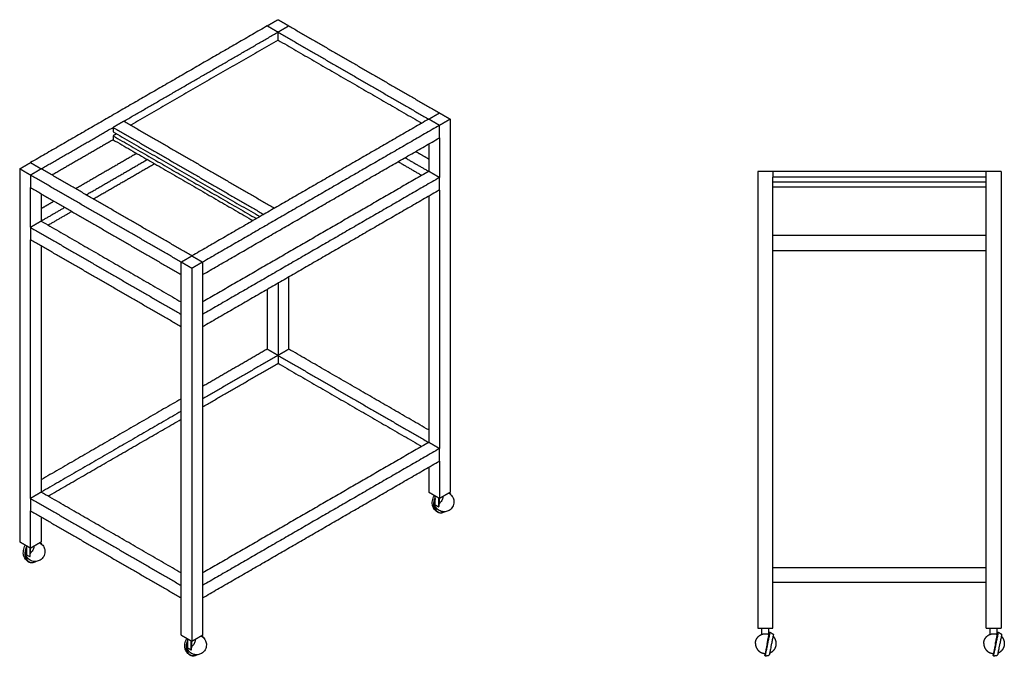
# Model space of a CAD drawing. Header units: millimetres. Extents: x -1914 to 1915, y -524 to 524.
# Tile 1 of 2: x -1914 to -297, y -521 to 524. Entities that reach past the tile are written whole.
import ezdxf

# ---------------------------------------------------------------- set-up
doc = ezdxf.new("R2010")
doc.units = ezdxf.units.MM
doc.layers.add('Make2D$Visible$Courbes', color=7, linetype='Continuous', true_color=0x000000)

msp = doc.modelspace()

# ---------------------------------------------------------------- linework, layer by layer
at = {"layer": 'Make2D$Visible$Courbes', "color": 18, "lineweight": -3, "true_color": 0x000000}
for points in [[(-1903.5, -339.6), (-1903.5, -354.3), (-1900.7, -356), (-1897.9, -357.6)], [(-1897.9, -342.9), (-1897.9, -357.6), (-1897.5, -357.4)]]:
    msp.add_lwpolyline(points, dxfattribs=at)
for points, degree in [([(-1507.9, 513.8), (-1499.1, 518.9), (-1490.2, 524)], 2), ([(-1490.2, 524), (-1481.4, 518.9), (-1472.5, 513.8)], 2), ([(-1507.9, 513.8), (-1702.4, 401.5), (-1896.8, 289.3)], 2), ([(-1743.4, 357.4), (-1616.8, 430.5), (-1490.2, 503.6)], 2), ([(-1490.2, 503.6), (-1499.1, 508.7), (-1507.9, 513.8)], 2), ([(-1472.5, 513.8), (-1481.4, 508.7), (-1490.2, 503.6)], 2), ([(-1490.2, 503.6), (-1366.5, 432.1), (-1242.7, 360.7)], 2), ([(-1490.2, 490.5), (-1490.2, 497.1), (-1490.2, 503.6)], 2), ([(-1472.5, 513.8), (-1348.8, 442.4), (-1225.1, 370.9)], 2), ([(-1490.2, 490.5), (-1611.1, 420.7), (-1732.1, 350.9)], 2), ([(-1490.2, 490.5), (-1372.1, 422.3), (-1254.1, 354.2)], 2), ([(-1743.4, 357.4), (-1752.2, 352.3), (-1761, 347.2)], 2), ([(-1743.4, 357.4), (-1619.6, 286), (-1495.9, 214.5)], 2), ([(-1242.7, 360.7), (-1437.2, 248.4), (-1631.6, 136.2)], 2), ([(-1242.7, 360.7), (-1233.9, 365.8), (-1225.1, 370.9)], 2), ([(-1225.1, 350.5), (-1233.9, 355.6), (-1242.7, 360.7)], 2), ([(-1225.1, 370.9), (-1216.2, 365.8), (-1207.4, 360.7)], 2), ([(-1207.4, 360.7), (-1216.2, 355.6), (-1225.1, 350.5)], 2), ([(-1207.4, 360.7), (-1207.4, 54.5), (-1207.4, -251.7)], 2), ([(-1879.1, 279.1), (-1820.1, 313.1), (-1761, 347.2)], 2), ([(-1761, 347.2), (-1637.3, 275.8), (-1513.6, 204.3)], 2), ([(-1761, 347.2), (-1761, 343.6), (-1761, 339.9)], 2), ([(-1761, 339.9), (-1640.5, 270.3), (-1519.9, 200.7)], 2), ([(-1225.1, 350.5), (-1419.5, 238.2), (-1614, 126)], 2), ([(-1225.1, 330.1), (-1225.1, 340.3), (-1225.1, 350.5)], 2), ([(-1761, 326.8), (-1811.2, 297.8), (-1861.5, 268.8)], 2), ([(-1755.4, 336.6), (-1758.2, 335), (-1761, 333.3)], 2), ([(-1761, 333.3), (-1643.3, 265.4), (-1525.6, 197.4)], 2), ([(-1761, 333.3), (-1761, 330.1), (-1761, 326.8)], 2), ([(-1761, 326.8), (-1646.1, 260.5), (-1531.2, 194.1)], 2), ([(-1614, 105.5), (-1419.5, 217.8), (-1225.1, 330.1)], 2), ([(-1225.1, 330.1), (-1225.1, 297.4), (-1225.1, 264.8)], 2), ([(-1264, 307.6), (-1253.3, 301.5), (-1242.7, 295.4)], 2), ([(-1242.7, 319.9), (-1242.7, 297.4), (-1242.7, 275)], 2), ([(-1722.2, 304.4), (-1772.4, 275.4), (-1822.6, 246.4)], 2), ([(-1704.5, 294.2), (-1754.7, 265.2), (-1804.9, 236.2)], 2), ([(-1281.6, 297.4), (-1262.2, 286.2), (-1242.7, 275)], 2), ([(-1914.5, 279.1), (-1905.6, 284.2), (-1896.8, 289.3)], 2), ([(-1914.5, 279.1), (-1914.5, -27.1), (-1914.5, -333.3)], 2), ([(-1896.8, 268.8), (-1905.6, 273.9), (-1914.5, 279.1)], 2), ([(-1896.8, 289.3), (-1888, 284.2), (-1879.1, 279.1)], 2), ([(-1879.1, 279.1), (-1888, 273.9), (-1896.8, 268.8)], 2), ([(-1631.6, 136.2), (-1755.4, 207.6), (-1879.1, 279.1)], 2), ([(-1793.6, 229.7), (-1743.4, 258.6), (-1693.2, 287.6)], 2), ([(-1242.7, 275), (-1428.4, 167.8), (-1614, 60.6)], 2), ([(-1292.9, 290.9), (-1273.5, 279.7), (-1254.1, 268.4)], 2), ([(-1225.1, 264.8), (-1233.9, 269.9), (-1242.7, 275)], 2), ([(-1649.3, 126), (-1773.1, 197.4), (-1896.8, 268.8)], 2), ([(-1896.8, 268.8), (-1896.8, 258.6), (-1896.8, 248.4)], 2), ([(-1225.1, 264.8), (-1419.5, 152.5), (-1614, 40.2)], 2), ([(-1225.1, 244.4), (-1225.1, 254.6), (-1225.1, 264.8)], 2), ([(-677.3, 274.7), (-689.8, 274.7), (-702.3, 274.7)], 2), ([(-702.3, 274.7), (-702.3, -100.3), (-702.3, -475.3)], 2), ([(-677.3, 274.7), (-677.3, 270.2), (-677.3, 265.7)], 2), ([(-327.3, 274.7), (-502.3, 274.7), (-677.3, 274.7)], 2), ([(-327.3, 265.7), (-502.3, 265.7), (-677.3, 265.7)], 2), ([(-677.3, -475.3), (-677.3, -104.8), (-677.3, 265.7)], 2), ([(-327.3, 265.7), (-327.3, 270.2), (-327.3, 274.7)], 2), ([(-302.3, 274.7), (-314.8, 274.7), (-327.3, 274.7)], 2), ([(-327.3, -375.3), (-327.3, -54.8), (-327.3, 265.7)], 2), ([(-302.3, 274.7), (-302.3, -100.3), (-302.3, -475.3)], 2), ([(-1896.8, 248.4), (-1773.1, 177), (-1649.3, 105.5)], 2), ([(-1896.8, 183.1), (-1896.8, 215.8), (-1896.8, 248.4)], 2), ([(-1225.1, 244.4), (-1419.5, 132.1), (-1614, 19.8)], 2), ([(-1225.1, 244.3), (-1225.1, 32.1), (-1225.1, -180.2)], 2), ([(-677.3, 257.7), (-502.3, 257.7), (-327.3, 257.7)], 2), ([(-677.3, 249.7), (-502.3, 249.7), (-327.3, 249.7)], 2), ([(-1879.1, 238.2), (-1879.1, 215.8), (-1879.1, 193.3)], 2), ([(-1242.7, 234.1), (-1242.7, 32.1), (-1242.7, -170)], 2), ([(-1857.9, 226), (-1868.5, 219.9), (-1879.1, 213.7)], 2), ([(-1840.2, 215.8), (-1859.7, 204.5), (-1879.1, 193.3)], 2), ([(-1867.8, 186.8), (-1848.4, 198), (-1828.9, 209.2)], 2), ([(-1822.6, 205.6), (-1822.6, 205.6), (-1822.6, 205.6)], 2), ([(-1879.1, 193.3), (-1888, 188.2), (-1896.8, 183.1)], 2), ([(-1896.8, 183.1), (-1773.1, 111.7), (-1649.3, 40.2)], 2), ([(-1896.8, 183.1), (-1896.8, 172.9), (-1896.8, 162.7)], 2), ([(-1879.1, 193.3), (-1764.2, 127), (-1649.3, 60.6)], 2), ([(-1649.3, 19.8), (-1773.1, 91.3), (-1896.8, 162.7)], 2), ([(-1896.8, -261.9), (-1896.8, -49.6), (-1896.8, 162.7)], 2), ([(-327.3, 169.7), (-502.3, 169.7), (-677.3, 169.7)], 2), ([(-1879.1, 152.5), (-1879.1, -49.6), (-1879.1, -251.7)], 2), ([(-1649.3, 126), (-1640.5, 131.1), (-1631.6, 136.2)], 2), ([(-1631.6, 136.2), (-1622.8, 131.1), (-1614, 126)], 2), ([(-327.3, 144.7), (-502.3, 144.7), (-677.3, 144.7)], 2), ([(-1649.3, -486.4), (-1649.3, -180.2), (-1649.3, 126)], 2), ([(-1631.6, 115.8), (-1640.5, 120.9), (-1649.3, 126)], 2), ([(-1614, 126), (-1622.8, 120.9), (-1631.6, 115.8)], 2), ([(-1631.6, 115.8), (-1631.6, -190.4), (-1631.6, -496.6)], 2), ([(-1614, 126), (-1614, -139.4), (-1614, -404.8)], 2), ([(-1472.5, -16.9), (-1472.5, 42.3), (-1472.5, 101.5)], 2), ([(-1507.9, 81.1), (-1507.9, 32.1), (-1507.9, -16.9)], 2), ([(-1490.2, 91.3), (-1490.2, 32.1), (-1490.2, -27.1)], 2), ([(-1507.9, -16.9), (-1560.9, -47.5), (-1614, -78.2)], 2), ([(-1490.2, -27.1), (-1552.1, -62.9), (-1614, -98.6)], 2), ([(-1490.2, -27.1), (-1499.1, -22), (-1507.9, -16.9)], 2), ([(-1472.5, -16.9), (-1481.4, -22), (-1490.2, -27.1)], 2), ([(-1490.2, -27.1), (-1366.5, -98.6), (-1242.7, -170)], 2), ([(-1490.2, -27.1), (-1490.2, -33.7), (-1490.2, -40.2)], 2), ([(-1242.7, -149.6), (-1357.6, -83.3), (-1472.5, -16.9)], 2), ([(-1614, -111.6), (-1552.1, -75.9), (-1490.2, -40.2)], 2), ([(-1490.2, -40.2), (-1372.1, -108.4), (-1254.1, -176.6)], 2), ([(-1649.3, -98.6), (-1764.2, -164.9), (-1879.1, -231.3)], 2), ([(-1649.3, -119), (-1764.2, -185.3), (-1879.1, -251.7)], 2), ([(-1867.8, -258.2), (-1758.6, -195.1), (-1649.3, -132.1)], 2), ([(-1242.7, -170), (-1428.4, -277.2), (-1614, -384.4)], 2), ([(-1225.1, -180.2), (-1233.9, -175.1), (-1242.7, -170)], 2), ([(-1225.1, -180.2), (-1419.5, -292.5), (-1614, -404.8)], 2), ([(-1225.1, -200.6), (-1225.1, -190.4), (-1225.1, -180.2)], 2), ([(-1614, -425.2), (-1419.5, -312.9), (-1225.1, -200.6)], 2), ([(-1225.1, -200.6), (-1225.1, -231.3), (-1225.1, -261.9)], 2), ([(-1242.7, -210.8), (-1242.7, -231.3), (-1242.7, -251.7)], 2), ([(-1879.1, -251.7), (-1888, -256.8), (-1896.8, -261.9)], 2), ([(-1649.3, -384.4), (-1764.2, -318), (-1879.1, -251.7)], 2), ([(-1242.7, -251.7), (-1233.9, -256.8), (-1225.1, -261.9)], 2), ([(-1231.8, -272.7), (-1231.8, -265.3), (-1231.8, -258)], 2), ([(-1225.1, -261.9), (-1216.2, -256.8), (-1207.4, -251.7)], 2), ([(-1219.6, -258.7), (-1219.6, -259.6), (-1219.6, -260.5)], 2), ([(-1208.4, -252.2), (-1208, -252.7), (-1207.7, -253.3), (-1207.4, -253.8)], 3), ([(-1207.4, -253.8), (-1207.2, -254.4), (-1206.9, -254.9), (-1206.7, -255.5)], 3), ([(-1896.8, -261.9), (-1896.8, -272.1), (-1896.8, -282.3)], 2), ([(-1896.8, -261.9), (-1773.1, -333.3), (-1649.3, -404.8)], 2), ([(-1231.8, -272.7), (-1230.4, -273.5), (-1228.9, -274.3)], 2), ([(-1228.9, -274.3), (-1227.5, -275.1), (-1226.1, -276)], 2), ([(-1226.1, -276), (-1226.1, -268.6), (-1226.1, -261.3)], 2), ([(-1224.9, -270.3), (-1224.9, -266), (-1224.9, -261.8)], 2), ([(-1896.8, -282.3), (-1773.1, -353.7), (-1649.3, -425.2)], 2), ([(-1896.8, -343.5), (-1896.8, -312.9), (-1896.8, -282.3)], 2), ([(-1226.1, -276), (-1225.9, -275.9), (-1225.8, -275.8)], 2), ([(-1879.1, -292.5), (-1879.1, -312.9), (-1879.1, -333.3)], 2), ([(-1914.5, -333.3), (-1905.6, -338.4), (-1896.8, -343.5)], 2), ([(-1896.8, -343.5), (-1888, -338.4), (-1879.1, -333.3)], 2), ([(-1880.1, -333.9), (-1879.8, -334.4), (-1879.5, -334.9), (-1879.2, -335.5)], 3), ([(-1879.2, -335.5), (-1878.9, -336), (-1878.7, -336.6), (-1878.5, -337.2)], 3), ([(-1903.5, -341.7), (-1903.5, -341.7), (-1903.5, -341.7), (-1903.5, -341.7)], 3), ([(-1896.7, -351.9), (-1896.7, -347.7), (-1896.7, -343.4)], 2), ([(-1891.3, -340.4), (-1891.3, -341.2), (-1891.3, -342.1)], 2), ([(-677.3, -375.3), (-502.3, -375.3), (-327.3, -375.3)], 2), ([(-327.3, -400.3), (-327.3, -387.8), (-327.3, -375.3)], 2), ([(-327.3, -400.3), (-502.3, -400.3), (-677.3, -400.3)], 2), ([(-327.3, -475.3), (-327.3, -437.8), (-327.3, -400.3)], 2), ([(-1614, -404.8), (-1614, -415), (-1614, -425.2)], 2), ([(-1614, -425.2), (-1614, -455.8), (-1614, -486.4)], 2), ([(-702.3, -475.3), (-689.8, -475.3), (-677.3, -475.3)], 2), ([(-695.3, -485), (-695.3, -480.2), (-695.3, -475.3)], 2), ([(-684.3, -475.3), (-684.3, -480.2), (-684.3, -485)], 2), ([(-327.3, -475.3), (-314.8, -475.3), (-302.3, -475.3)], 2), ([(-320.3, -485), (-320.3, -480.2), (-320.3, -475.3)], 2), ([(-309.3, -475.3), (-309.3, -480.2), (-309.3, -485)], 2), ([(-1649.3, -486.4), (-1640.5, -491.5), (-1631.6, -496.6)], 2), ([(-1638.4, -507.4), (-1638.4, -500.1), (-1638.4, -492.7)], 2), ([(-1632.7, -510.7), (-1632.7, -503.4), (-1632.7, -496)], 2), ([(-1631.6, -496.6), (-1622.8, -491.5), (-1614, -486.4)], 2), ([(-1631.5, -505), (-1631.5, -500.8), (-1631.5, -496.5)], 2), ([(-1626.1, -493.4), (-1626.1, -494.3), (-1626.1, -495.2)], 2), ([(-1626.1, -495.2), (-1626.1, -495.2), (-1626.1, -495.2), (-1626.1, -495.2)], 3), ([(-1615, -487), (-1614.6, -487.5), (-1614.3, -488), (-1614, -488.6)], 3), ([(-1614, -488.6), (-1613.8, -489.1), (-1613.5, -489.7), (-1613.3, -490.2)], 3), ([(-1638.4, -507.4), (-1636.9, -508.3), (-1635.5, -509.1)], 2), ([(-1635.5, -509.1), (-1634.1, -509.9), (-1632.7, -510.7)], 2), ([(-1632.7, -510.7), (-1632.5, -510.6), (-1632.4, -510.5)], 2)]:
    msp.add_open_spline(points, degree=degree, dxfattribs=at)
for points, knots in [([(-1234.9, -277.4), (-1235.7, -276), (-1236.3, -274.3), (-1236.6, -272.5), (-1236.8, -271), (-1236.9, -269.4), (-1236.8, -267.9), (-1236.6, -265.1), (-1235.9, -262.2), (-1234.7, -259.5), (-1234.3, -258.7), (-1233.9, -257.8), (-1233.4, -257)], [9.855013, 9.855013, 9.855013, 9.855013, 16.233686, 16.233686, 16.233686, 21.214473, 21.214473, 21.214473, 29.990534, 29.990534, 29.990534, 32.837988, 32.837988, 32.837988, 32.837988]), ([(-1210.1, -253.2), (-1209.8, -253.3), (-1209.6, -253.5), (-1209.3, -253.6), (-1207.1, -254.9), (-1205.3, -256.7), (-1203.9, -258.8), (-1203.3, -259.6), (-1202.9, -260.4), (-1202.5, -261.3), (-1201.7, -263.3), (-1201.2, -265.5), (-1201.2, -267.7)], [33.506977, 33.506977, 33.506977, 33.506977, 34.346825, 34.346825, 34.346825, 42.01618, 42.01618, 42.01618, 44.872586, 44.872586, 44.872586, 51.481629, 51.481629, 51.481629, 51.481629]), ([(-1225.7, -281.7), (-1227.9, -280.4), (-1229.7, -278.7), (-1231.1, -276.5), (-1231.7, -275.8), (-1232.1, -274.9), (-1232.5, -274), (-1232.9, -273.2), (-1233.2, -272.2), (-1233.4, -271.3)], [85.92016, 85.92016, 85.92016, 85.92016, 94.427578, 94.427578, 94.427578, 97.283985, 97.283985, 97.283985, 100.171224, 100.171224, 100.171224, 100.171224]), ([(-1201.2, -267.7), (-1201.2, -270.6), (-1202, -273.4), (-1203.4, -275.8), (-1204.8, -278.3), (-1206.9, -280.3), (-1209.3, -281.8), (-1211.2, -282.9), (-1213.3, -283.6), (-1215.5, -283.8), (-1216.5, -283.9), (-1217.4, -284), (-1218.4, -283.9), (-1220.9, -283.8), (-1223.4, -283), (-1225.6, -281.8), (-1225.6, -281.8), (-1225.6, -281.7), (-1225.7, -281.7)], [51.481629, 51.481629, 51.481629, 51.481629, 60.08764, 60.08764, 60.08764, 68.693651, 68.693651, 68.693651, 75.302693, 75.302693, 75.302693, 78.1591, 78.1591, 78.1591, 85.828454, 85.828454, 85.828454, 85.92016, 85.92016, 85.92016, 85.92016]), ([(-1219.6, -260.5), (-1219.6, -261.2), (-1219.7, -262), (-1220.3, -263.8), (-1220.7, -264.7), (-1221.7, -266.4), (-1222.4, -267.4), (-1223.7, -269), (-1224.3, -269.6), (-1224.9, -270.3)], [-11.900251, -11.900251, -11.900251, -11.900251, -9.34514, -9.34514, -6.476013, -6.476013, -2.956626, -2.956626, 0, 0, 0, 0]), ([(-1228.4, -284.5), (-1230.7, -282.9), (-1232.7, -281), (-1234.2, -278.6), (-1234.4, -278.3), (-1234.7, -277.9), (-1234.9, -277.5)], [43.357322, 43.357322, 43.357322, 43.357322, 51.712221, 51.712221, 51.712221, 53.040863, 53.040863, 53.040863, 53.040863]), ([(-1226.3, -285.5), (-1226.5, -285.4), (-1226.7, -285.3), (-1227.3, -285.1), (-1227.5, -284.9), (-1227.8, -284.8), (-1228, -284.7), (-1228.2, -284.6), (-1228.4, -284.5)], [0, 0, 0, 0, 1.093368, 1.093368, 2.414804, 2.414804, 2.414804, 3.369497, 3.369497, 3.369497, 3.369497]), ([(-1216.4, -283.9), (-1216.6, -284), (-1216.8, -284.1), (-1216.9, -284.2), (-1220.1, -286), (-1223.3, -286.5), (-1226.3, -285.5)], [30.781241, 30.781241, 30.781241, 30.781241, 31.481292, 31.481292, 31.481292, 44.754583, 44.754583, 44.754583, 44.754583]), ([(-1906.7, -359.1), (-1907.5, -357.7), (-1908, -356), (-1908.3, -354.1), (-1908.6, -352.7), (-1908.6, -351.1), (-1908.5, -349.5), (-1908.3, -346.7), (-1907.6, -343.8), (-1906.5, -341.2), (-1906.1, -340.3), (-1905.7, -339.5), (-1905.2, -338.7)], [24.926288, 24.926288, 24.926288, 24.926288, 31.304961, 31.304961, 31.304961, 36.285747, 36.285747, 36.285747, 45.061809, 45.061809, 45.061809, 47.909961, 47.909961, 47.909961, 47.909961]), ([(-1881.8, -334.9), (-1881.6, -335), (-1881.3, -335.1), (-1881.1, -335.3), (-1878.9, -336.5), (-1877, -338.3), (-1875.6, -340.4), (-1875.1, -341.2), (-1874.6, -342.1), (-1874.3, -343), (-1873.4, -345), (-1873, -347.1), (-1873, -349.3)], [33.508762, 33.508762, 33.508762, 33.508762, 34.346825, 34.346825, 34.346825, 42.01618, 42.01618, 42.01618, 44.872586, 44.872586, 44.872586, 51.481629, 51.481629, 51.481629, 51.481629]), ([(-1897.4, -363.4), (-1899.6, -362.1), (-1901.5, -360.3), (-1902.9, -358.2), (-1903.4, -357.4), (-1903.9, -356.6), (-1904.2, -355.7), (-1904.6, -354.8), (-1904.9, -353.9), (-1905.1, -353)], [85.92016, 85.92016, 85.92016, 85.92016, 94.427578, 94.427578, 94.427578, 97.283985, 97.283985, 97.283985, 100.171224, 100.171224, 100.171224, 100.171224]), ([(-1873, -349.3), (-1873, -352.2), (-1873.7, -355), (-1875.1, -357.5), (-1876.6, -359.9), (-1878.6, -362), (-1881.1, -363.4), (-1883, -364.5), (-1885.1, -365.2), (-1887.3, -365.5), (-1888.2, -365.6), (-1889.2, -365.6), (-1890.1, -365.6), (-1892.7, -365.4), (-1895.1, -364.7), (-1897.3, -363.4), (-1897.4, -363.4), (-1897.4, -363.4), (-1897.4, -363.4)], [51.481629, 51.481629, 51.481629, 51.481629, 60.08764, 60.08764, 60.08764, 68.693651, 68.693651, 68.693651, 75.302693, 75.302693, 75.302693, 78.1591, 78.1591, 78.1591, 85.828454, 85.828454, 85.828454, 85.92016, 85.92016, 85.92016, 85.92016]), ([(-1891.3, -342.1), (-1891.3, -342.9), (-1891.5, -343.7), (-1892, -345.4), (-1892.5, -346.3), (-1893.5, -348.1), (-1894.2, -349), (-1895.4, -350.6), (-1896, -351.3), (-1896.7, -351.9)], [12.803193, 12.803193, 12.803193, 12.803193, 15.358304, 15.358304, 18.227432, 18.227432, 21.746818, 21.746818, 24.703444, 24.703444, 24.703444, 24.703444]), ([(-1900.1, -366.1), (-1902.4, -364.6), (-1904.4, -362.6), (-1905.9, -360.3), (-1906.2, -359.9), (-1906.4, -359.5), (-1906.7, -359.1)], [15.242746, 15.242746, 15.242746, 15.242746, 23.597645, 23.597645, 23.597645, 24.926288, 24.926288, 24.926288, 24.926288]), ([(-1898, -367.1), (-1898.3, -367.1), (-1898.5, -367), (-1899, -366.7), (-1899.3, -366.6), (-1899.6, -366.4), (-1899.8, -366.3), (-1899.9, -366.2), (-1900.1, -366.1)], [44.754583, 44.754583, 44.754583, 44.754583, 45.847951, 45.847951, 47.169387, 47.169387, 47.169387, 48.131714, 48.131714, 48.131714, 48.131714]), ([(-1888.2, -365.6), (-1888.4, -365.7), (-1888.5, -365.8), (-1888.7, -365.9), (-1891.8, -367.7), (-1895.1, -368.1), (-1898, -367.1)], [30.781771, 30.781771, 30.781771, 30.781771, 31.481292, 31.481292, 31.481292, 44.754583, 44.754583, 44.754583, 44.754583]), ([(-1641.5, -512.2), (-1642.3, -510.7), (-1642.9, -509.1), (-1643.2, -507.2), (-1643.4, -505.7), (-1643.5, -504.2), (-1643.4, -502.6), (-1643.2, -499.8), (-1642.5, -496.9), (-1641.3, -494.3), (-1640.9, -493.4), (-1640.5, -492.6), (-1640, -491.8)], [9.855013, 9.855013, 9.855013, 9.855013, 16.233686, 16.233686, 16.233686, 21.214473, 21.214473, 21.214473, 29.990534, 29.990534, 29.990534, 32.838464, 32.838464, 32.838464, 32.838464]), ([(-1626.1, -495.2), (-1626.1, -496), (-1626.3, -496.8), (-1626.9, -498.5), (-1627.3, -499.4), (-1628.3, -501.2), (-1629, -502.1), (-1630.3, -503.7), (-1630.9, -504.4), (-1631.5, -505)], [-11.900251, -11.900251, -11.900251, -11.900251, -9.34514, -9.34514, -6.476013, -6.476013, -2.956626, -2.956626, 0, 0, 0, 0]), ([(-1616.7, -488), (-1616.4, -488.1), (-1616.2, -488.2), (-1615.9, -488.4), (-1613.7, -489.6), (-1611.8, -491.4), (-1610.4, -493.5), (-1609.9, -494.3), (-1609.5, -495.2), (-1609.1, -496.1), (-1608.2, -498.1), (-1607.8, -500.2), (-1607.8, -502.4)], [33.50845, 33.50845, 33.50845, 33.50845, 34.346825, 34.346825, 34.346825, 42.01618, 42.01618, 42.01618, 44.872586, 44.872586, 44.872586, 51.481629, 51.481629, 51.481629, 51.481629]), ([(-1635, -519.2), (-1637.3, -517.7), (-1639.3, -515.7), (-1640.8, -513.4), (-1641, -513), (-1641.3, -512.6), (-1641.5, -512.2)], [43.357322, 43.357322, 43.357322, 43.357322, 51.712221, 51.712221, 51.712221, 53.040863, 53.040863, 53.040863, 53.040863]), ([(-1632.2, -516.5), (-1634.5, -515.2), (-1636.3, -513.4), (-1637.7, -511.3), (-1638.2, -510.5), (-1638.7, -509.7), (-1639.1, -508.8), (-1639.4, -507.9), (-1639.7, -507), (-1640, -506.1)], [85.92016, 85.92016, 85.92016, 85.92016, 94.427578, 94.427578, 94.427578, 97.283985, 97.283985, 97.283985, 100.171224, 100.171224, 100.171224, 100.171224]), ([(-1607.8, -502.4), (-1607.8, -505.3), (-1608.5, -508.1), (-1610, -510.6), (-1611.4, -513), (-1613.4, -515.1), (-1615.9, -516.5), (-1617.8, -517.6), (-1619.9, -518.3), (-1622.1, -518.6), (-1623, -518.7), (-1624, -518.7), (-1625, -518.7), (-1627.5, -518.5), (-1630, -517.8), (-1632.2, -516.5), (-1632.2, -516.5), (-1632.2, -516.5), (-1632.2, -516.5)], [51.481629, 51.481629, 51.481629, 51.481629, 60.08764, 60.08764, 60.08764, 68.693651, 68.693651, 68.693651, 75.302693, 75.302693, 75.302693, 78.1591, 78.1591, 78.1591, 85.828454, 85.828454, 85.828454, 85.92016, 85.92016, 85.92016, 85.92016]), ([(-1632.8, -520.2), (-1633.1, -520.1), (-1633.3, -520.1), (-1633.8, -519.8), (-1634.1, -519.7), (-1634.4, -519.5), (-1634.6, -519.4), (-1634.8, -519.3), (-1635, -519.2)], [0, 0, 0, 0, 1.093368, 1.093368, 2.414804, 2.414804, 2.414804, 3.368837, 3.368837, 3.368837, 3.368837]), ([(-1623, -518.7), (-1623.2, -518.8), (-1623.4, -518.9), (-1623.5, -519), (-1626.6, -520.8), (-1629.9, -521.2), (-1632.8, -520.2)], [30.781771, 30.781771, 30.781771, 30.781771, 31.481292, 31.481292, 31.481292, 44.754583, 44.754583, 44.754583, 44.754583])]:
    msp.add_open_spline(points, degree=3, knots=knots, dxfattribs=at)
for points, weights in [([(-1207.1, -255.2), (-1207.7, -253.6), (-1208.6, -252.4)], [0.917591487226, 0.891249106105, 0.875742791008]), ([(-1234, -274.2), (-1234.8, -267.3), (-1231.8, -260.3)], [1, 0.908269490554, 0.950577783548]), ([(-1225.8, -275.8), (-1225.8, -273.2), (-1224.9, -270.3)], [1, 0.98036140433, 1]), ([(-1878.8, -336.9), (-1879.5, -335.3), (-1880.4, -334)], [0.917591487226, 0.89125728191, 0.875752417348]), ([(-1903.5, -342), (-1906.6, -349), (-1905.7, -355.9)], [0.950577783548, 0.908269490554, 1]), ([(-1897.5, -357.4), (-1897.5, -354.8), (-1896.7, -351.9)], [1, 0.98036140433, 1]), ([(-686.8, -500.9), (-683, -482.1), (-683, -482.1)], [1, 0.707106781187, 1]), ([(-682.3, -481.8), (-682.3, -481.8), (-686.1, -500.3)], [1, 0.720111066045, 1]), ([(-683, -482.1), (-682.9, -481.6), (-682.4, -481.7)], [1, 0.707106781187, 1]), ([(-682.4, -481.7), (-682.4, -481.7), (-682.3, -481.8)], [1, 0.963876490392, 0.9366634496]), ([(-682.3, -481.8), (-679.2, -483), (-676.7, -485.2)], [0.889391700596, 0.860187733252, 0.854781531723]), ([(-311.8, -500.9), (-308, -482.1), (-308, -482.1)], [1, 0.707106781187, 1]), ([(-307.3, -481.8), (-307.3, -481.8), (-311.1, -500.3)], [1, 0.720111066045, 1]), ([(-308, -482.1), (-307.9, -481.6), (-307.4, -481.7)], [1, 0.707106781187, 1]), ([(-307.4, -481.7), (-307.4, -481.7), (-307.3, -481.8)], [1, 0.963876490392, 0.9366634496]), ([(-307.3, -481.8), (-304.2, -483), (-301.7, -485.2)], [0.889391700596, 0.860187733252, 0.854781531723]), ([(-1640.5, -509), (-1641.4, -502.1), (-1638.4, -495.1)], [1, 0.908269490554, 0.950577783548]), ([(-1613.7, -489.9), (-1614.3, -488.4), (-1615.2, -487.1)], [0.917591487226, 0.891249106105, 0.875742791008]), ([(-676.9, -488.4), (-675.3, -490.2), (-674.2, -492.4)], [0.853863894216, 0.85613185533, 0.874965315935]), ([(-301.9, -488.4), (-300.3, -490.2), (-299.2, -492.4)], [0.853863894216, 0.85613185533, 0.874965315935]), ([(-1632.4, -510.5), (-1632.4, -507.9), (-1631.5, -505)], [1, 0.98036140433, 1]), ([(-681.8, -515.9), (-682.2, -516.1), (-682.6, -516.3)], [0.874965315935, 0.878383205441, 0.882346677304]), ([(-306.8, -515.9), (-307.2, -516.1), (-307.6, -516.3)], [0.874965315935, 0.878383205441, 0.882346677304]), ([(-690.2, -520.3), (-690.7, -520.2), (-690.6, -519.7)], [1, 0.707106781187, 1]), ([(-690.2, -520.3), (-690.2, -520.3), (-690.2, -520.3)], [1, 0.963876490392, 0.9366634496]), ([(-315.2, -520.3), (-315.7, -520.2), (-315.6, -519.7)], [1, 0.707106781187, 1]), ([(-315.2, -520.3), (-315.2, -520.3), (-315.2, -520.3)], [1, 0.963876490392, 0.9366634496])]:
    msp.add_rational_spline(points, weights, degree=2, dxfattribs=at)
for points, weights, degree, knots in [([(-1228.4, -284.4), (-1232.8, -281.6), (-1233.9, -274.9), (-1233.9, -274.6), (-1234, -274.2)], [0.999865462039, 0.932829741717, 1, 0.999827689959, 1], 2, [108.394755, 108.394755, 108.394755, 122.892457, 122.892457, 123.622967, 123.622967, 123.622967]), ([(-1231.8, -262.4), (-1234.1, -268.8), (-1233.1, -274.8), (-1230.4, -291.6), (-1216.9, -283.9)], [0.855872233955, 0.871981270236, 1, 0.708233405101, 0.997755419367], 2, [-13.170673, -13.170673, -13.170673, 0, 0, 30.01719, 30.01719, 30.01719]), ([(-1903.5, -344.1), (-1905.8, -350.5), (-1904.9, -356.5), (-1902.2, -373.3), (-1888.7, -365.6)], [0.855871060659, 0.871976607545, 1, 0.708228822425, 0.997764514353], 2, [-13.171153, -13.171153, -13.171153, 0, 0, 30.017662, 30.017662, 30.017662]), ([(-1905.7, -355.9), (-1905.7, -356.2), (-1905.6, -356.5), (-1904.5, -363.2), (-1900.1, -366.1)], [1, 0.999827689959, 1, 0.932762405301, 1], 2, [0, 0, 0, 0.730509, 0.730509, 15.242746, 15.242746, 15.242746]), ([(-705.9, -498.4), (-705.6, -496.3), (-704.9, -494.3), (-703.6, -491.2), (-701.2, -488.8), (-698.9, -486.5), (-695.7, -485.2), (-692.9, -484.1), (-689.8, -484.1), (-686.7, -484.1), (-683.8, -485.2), (-683.7, -485.3), (-683.6, -485.3)], [0.955252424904, 0.914572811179, 0.890165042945, 0.853553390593, 0.853553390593, 0.853553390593, 0.890165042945, 0.926776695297, 1, 0.926776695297, 0.890165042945, 0.889296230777, 0.88844803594], 2, [2.066389, 2.066389, 2.066389, 6.199166, 6.199166, 12.930136, 12.930136, 19.661107, 19.661107, 25.860273, 25.860273, 32.059439, 32.059439, 32.219168, 32.219168, 32.219168]), ([(-676.7, -485.2), (-676.7, -485.2), (-676.6, -485.3), (-676.5, -485.4), (-676.6, -485.6)], [0.870082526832, 0.853553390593, 0.853553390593, 0.853553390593, 1], 2, [0.2750551, 0.2750551, 0.2750551, 0.4142136, 0.4142136, 0.8284271, 0.8284271, 0.8284271]), ([(-330.8, -497.9), (-330.5, -496.1), (-329.9, -494.3), (-328.6, -491.2), (-326.2, -488.8), (-323.9, -486.5), (-320.7, -485.2), (-317.9, -484.1), (-314.8, -484.1), (-311.7, -484.1), (-308.8, -485.2), (-308.7, -485.3), (-308.6, -485.3)], [0.945336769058, 0.91152184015, 0.890165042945, 0.853553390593, 0.853553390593, 0.853553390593, 0.890165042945, 0.926776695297, 1, 0.926776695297, 0.890165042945, 0.889296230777, 0.88844803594], 2, [2.582986, 2.582986, 2.582986, 6.199166, 6.199166, 12.930136, 12.930136, 19.661107, 19.661107, 25.860273, 25.860273, 32.059439, 32.059439, 32.219168, 32.219168, 32.219168]), ([(-301.7, -485.2), (-301.7, -485.2), (-301.6, -485.3), (-301.5, -485.4), (-301.6, -485.6)], [0.870082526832, 0.853553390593, 0.853553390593, 0.853553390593, 1], 2, [0.2750551, 0.2750551, 0.2750551, 0.4142136, 0.4142136, 0.8284271, 0.8284271, 0.8284271]), ([(-1638.4, -497.2), (-1640.6, -503.6), (-1639.7, -509.6), (-1637, -526.4), (-1623.5, -518.7)], [0.855873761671, 0.871987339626, 1, 0.708233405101, 0.997755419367], 2, [-13.170049, -13.170049, -13.170049, 0, 0, 30.01719, 30.01719, 30.01719]), ([(-706, -500.3), (-706, -500.2), (-706, -500), (-706, -499.8), (-706, -499.4), (-705.9, -498.9), (-705.9, -498.4)], [0.988050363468, 0.988050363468, 0.988050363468, 0.988050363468, 0.976354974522, 0.965422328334, 0.955252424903], 3, [-0.481657, -0.481657, -0.481657, -0.481657, 0, 0, 0, 1.479447, 1.479447, 1.479447, 1.479447]), ([(-706, -500.3), (-706, -503.4), (-704.9, -506.3), (-703.6, -509.4), (-701.2, -511.8), (-698.9, -514.2), (-695.7, -515.4), (-693, -516.5), (-690, -516.6)], [1, 0.926776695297, 0.890165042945, 0.853553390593, 0.853553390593, 0.853553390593, 0.890165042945, 0.925229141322, 0.99387519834], 2, [0, 0, 0, 6.199166, 6.199166, 12.930136, 12.930136, 19.661107, 19.661107, 25.598238, 25.598238, 25.598238]), ([(-686.8, -500.9), (-688.4, -508.7), (-689.5, -514.2), (-690.6, -519.7), (-690.6, -519.7)], [1, 0.853553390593, 0.853553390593, 0.853553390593, 1], 2, [0, 0, 0, 15.891988, 15.891988, 31.783975, 31.783975, 31.783975]), ([(-686.1, -500.3), (-686.2, -500.7), (-686.2, -501), (-690.2, -520.3), (-690.2, -520.3)], [1, 0.999827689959, 1, 0.707106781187, 1], 2, [60.350465, 60.350465, 60.350465, 61.080974, 61.080974, 91.986716, 91.986716, 91.986716]), ([(-676.6, -485.6), (-681.4, -509.2), (-682.4, -514.1), (-683.3, -519), (-683.3, -519)], [1, 0.853553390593, 0.853553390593, 0.853553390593, 1], 2, [0, 0, 0, 14.107606, 14.107606, 28.215211, 28.215211, 28.215211]), ([(-674.2, -492.4), (-673.8, -493.1), (-673.5, -493.9), (-672.3, -497), (-672.3, -500.3), (-672.3, -503.7), (-673.5, -506.8), (-674.8, -510.1), (-677.4, -512.7), (-679.3, -514.7), (-681.8, -515.9)], [0.874965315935, 0.88155206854, 0.890165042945, 0.926776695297, 1, 0.926776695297, 0.890165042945, 0.853553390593, 0.853553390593, 0.853553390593, 0.874965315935], 2, [19.468218, 19.468218, 19.468218, 21.1735, 21.1735, 27.849525, 27.849525, 34.52555, 34.52555, 41.774287, 41.774287, 47.317742, 47.317742, 47.317742]), ([(-676.9, -488.4), (-676.9, -488.4), (-677, -488.4), (-677.1, -488.2), (-677, -488)], [0.859218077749, 0.853553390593, 0.853553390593, 0.853553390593, 1], 2, [1.3327483, 1.3327483, 1.3327483, 1.4142136, 1.4142136, 1.8284271, 1.8284271, 1.8284271]), ([(-331, -500.3), (-331, -500.2), (-331, -500), (-331, -499.8), (-331, -499.2), (-330.9, -498.5), (-330.8, -497.9)], [0.988050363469, 0.988050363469, 0.988050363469, 0.988050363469, 0.972456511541, 0.958218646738, 0.945336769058], 3, [-0.481657, -0.481657, -0.481657, -0.481657, 0, 0, 0, 1.984007, 1.984007, 1.984007, 1.984007]), ([(-331, -500.3), (-331, -503.4), (-329.9, -506.3), (-328.6, -509.4), (-326.2, -511.8), (-323.9, -514.2), (-320.7, -515.4), (-318, -516.5), (-315, -516.6)], [1, 0.926776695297, 0.890165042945, 0.853553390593, 0.853553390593, 0.853553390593, 0.890165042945, 0.92523828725, 0.99391101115], 2, [0, 0, 0, 6.199166, 6.199166, 12.930136, 12.930136, 19.661107, 19.661107, 25.599786, 25.599786, 25.599786]), ([(-311.8, -500.9), (-313.4, -508.7), (-314.5, -514.2), (-315.6, -519.7), (-315.6, -519.7)], [1, 0.853553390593, 0.853553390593, 0.853553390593, 1], 2, [0, 0, 0, 15.891988, 15.891988, 31.783975, 31.783975, 31.783975]), ([(-311.1, -500.3), (-311.2, -500.7), (-311.2, -501), (-315.2, -520.3), (-315.2, -520.3)], [1, 0.999827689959, 1, 0.707106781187, 1], 2, [60.350465, 60.350465, 60.350465, 61.080974, 61.080974, 91.986716, 91.986716, 91.986716]), ([(-301.6, -485.6), (-306.4, -509.2), (-307.4, -514.1), (-308.3, -519), (-308.3, -519)], [1, 0.853553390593, 0.853553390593, 0.853553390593, 1], 2, [0, 0, 0, 14.107606, 14.107606, 28.215211, 28.215211, 28.215211]), ([(-299.2, -492.4), (-298.8, -493.1), (-298.5, -493.9), (-297.3, -497), (-297.3, -500.3), (-297.3, -503.7), (-298.5, -506.8), (-299.8, -510.1), (-302.4, -512.7), (-304.3, -514.7), (-306.8, -515.9)], [0.874965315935, 0.88155206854, 0.890165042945, 0.926776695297, 1, 0.926776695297, 0.890165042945, 0.853553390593, 0.853553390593, 0.853553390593, 0.874965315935], 2, [19.468218, 19.468218, 19.468218, 21.1735, 21.1735, 27.849525, 27.849525, 34.52555, 34.52555, 41.774287, 41.774287, 47.317742, 47.317742, 47.317742]), ([(-301.9, -488.4), (-301.9, -488.4), (-302, -488.4), (-302.1, -488.2), (-302, -488)], [0.859218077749, 0.853553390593, 0.853553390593, 0.853553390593, 1], 2, [1.3327483, 1.3327483, 1.3327483, 1.4142136, 1.4142136, 1.8284271, 1.8284271, 1.8284271]), ([(-1635, -519.2), (-1639.4, -516.3), (-1640.4, -509.6), (-1640.5, -509.3), (-1640.5, -509)], [1, 0.932762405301, 1, 0.999827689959, 1], 2, [108.380221, 108.380221, 108.380221, 122.892457, 122.892457, 123.622967, 123.622967, 123.622967]), ([(-682.6, -516.3), (-682.6, -516.3), (-682.7, -516.3), (-682.8, -516.4), (-682.9, -516.7)], [0.859218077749, 0.853553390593, 0.853553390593, 0.853553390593, 1], 2, [1.3327483, 1.3327483, 1.3327483, 1.4142136, 1.4142136, 1.8284271, 1.8284271, 1.8284271]), ([(-307.6, -516.3), (-307.6, -516.3), (-307.7, -516.3), (-307.8, -516.4), (-307.9, -516.7)], [0.859218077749, 0.853553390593, 0.853553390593, 0.853553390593, 1], 2, [1.3327483, 1.3327483, 1.3327483, 1.4142136, 1.4142136, 1.8284271, 1.8284271, 1.8284271]), ([(-690.2, -520.3), (-690, -520.3), (-689.8, -520.3), (-686.6, -520.3), (-683.7, -519.4)], [0.991766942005, 0.995823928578, 1, 0.939559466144, 0.904063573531], 2, [31.392889, 31.392889, 31.392889, 31.828028, 31.828028, 38.125828, 38.125828, 38.125828]), ([(-683.7, -519.4), (-683.6, -519.4), (-683.6, -519.3), (-683.4, -519.2), (-683.3, -519)], [0.870082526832, 0.853553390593, 0.853553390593, 0.853553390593, 1], 2, [0.2750551, 0.2750551, 0.2750551, 0.4142136, 0.4142136, 0.8284271, 0.8284271, 0.8284271]), ([(-315.2, -520.3), (-315, -520.3), (-314.8, -520.3), (-311.6, -520.3), (-308.7, -519.4)], [0.991766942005, 0.995823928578, 1, 0.939559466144, 0.904063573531], 2, [31.392889, 31.392889, 31.392889, 31.828028, 31.828028, 38.125828, 38.125828, 38.125828]), ([(-308.7, -519.4), (-308.6, -519.4), (-308.6, -519.3), (-308.4, -519.2), (-308.3, -519)], [0.870082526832, 0.853553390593, 0.853553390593, 0.853553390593, 1], 2, [0.2750551, 0.2750551, 0.2750551, 0.4142136, 0.4142136, 0.8284271, 0.8284271, 0.8284271])]:
    msp.add_rational_spline(points, weights, degree=degree, knots=knots, dxfattribs=at)

doc.saveas('drawing.dxf')
